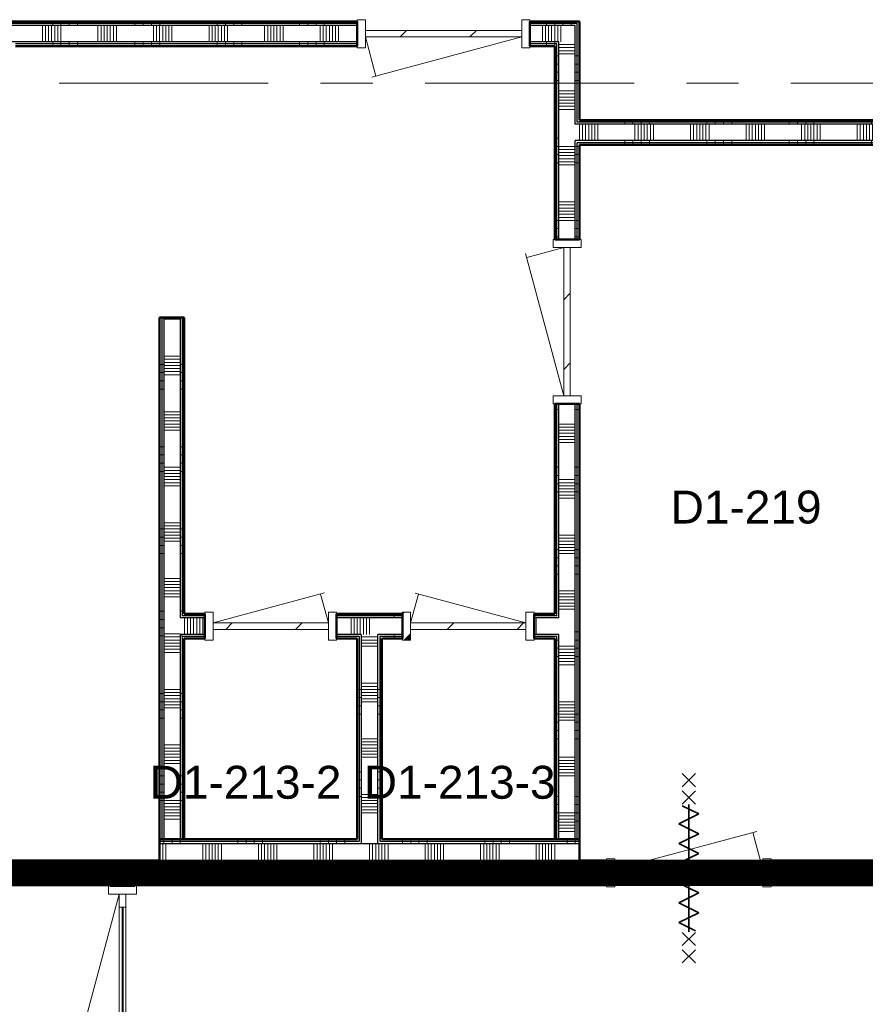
# Model space of a CAD drawing. Extents: x -2538 to 83400, y -8040 to 61900.
# Tile 93 of 105: x 62675 to 67812, y 41202 to 47185. Entities that reach past the tile are written whole.
import ezdxf

# ---------------------------------------------------------------- set-up
doc = ezdxf.new("R2010")
doc.units = 0
doc.header["$LTSCALE"] = 100
doc.linetypes.add('SCHEIDING_BRANDWEREND60', pattern=[3.2, 0.8, -1.6, 0.8])
doc.linetypes.add('stramien', pattern=[22.225, 12.7, -3.175, 3.175, -3.175])
for name, color, linetype, lineweight in [('00---0--FM-RUIMTENR', 7, 'Continuous', 18), ('BA20----_WANDEN', 14, 'Continuous', 50), ('BL$7A---_STRAMIEN', 7, 'Continuous', 18), ('BL20----_WANDEN', 7, 'Continuous', 25), ('BL30----_BRANDSYMBOLEN', 14, 'Continuous', 35), ('BL30----_KOZIJNEN', 14, 'Continuous', 25), ('BL40----_BRANDWERENDESCHEIDING_60MIN', 84, 'SCHEIDING_BRANDWEREND60', 158)]:
    doc.layers.add(name, color=color, linetype=linetype, lineweight=lineweight)
doc.styles.add('Arial', font='arial.ttf', dxfattribs={"height": 200})
pattern_1 = [(270, (60025, 47175), (500, 1e-12), []), (270, (59975, 47175), (500, 1e-12), []), (270, (59925, 47175), (500, 1e-12), []), (270, (59875, 47175), (500, 1e-12), [])]
pattern_2 = [(180, (66075, 44815), (7e-13, -500), []), (180, (66075, 44865), (7e-13, -500), []), (180, (66075, 44915), (7e-13, -500), []), (180, (66075, 44965), (7e-13, -500), [])]
pattern_3 = [(270, (67000, 42075), (500, 2e-12), []), (270, (66950, 42075), (500, 2e-12), []), (270, (66900, 42075), (500, 2e-12), []), (270, (66850, 42075), (500, 2e-12), [])]
pattern_4 = [(90, (65000, 41925), (-500, -2e-12), []), (90, (65050, 41925), (-500, -2e-12), []), (90, (65100, 41925), (-500, -2e-12), []), (90, (65150, 41925), (-500, -2e-12), [])]
pattern_5 = [(270, (67000, 46575), (500, 2e-12), []), (270, (66950, 46575), (500, 2e-12), []), (270, (66900, 46575), (500, 2e-12), []), (270, (66850, 46575), (500, 2e-12), [])]
pattern_6 = [(0, (64725, 42615), (0, 500), []), (0, (64725, 42565), (0, 500), []), (0, (64725, 42515), (0, 500), []), (0, (64725, 42465), (0, 500), [])]
pattern_7 = [(270, (64600, 43575), (500, 2e-12), []), (270, (64550, 43575), (500, 2e-12), []), (270, (64500, 43575), (500, 2e-12), []), (270, (64450, 43575), (500, 2e-12), [])]
pattern_8 = [(2e-13, (63525, 43590), (-1e-12, 500), []), (2e-13, (63525, 43540), (-1e-12, 500), []), (2e-13, (63525, 43490), (-1e-12, 500), []), (2e-13, (63525, 43440), (-1e-12, 500), [])]
pattern_9 = [(90, (59200, 41925), (-500, -2e-12), []), (90, (59250, 41925), (-500, -2e-12), []), (90, (59300, 41925), (-500, -2e-12), []), (90, (59350, 41925), (-500, -2e-12), [])]
pattern_10 = [(135, (34719.1, -62046.6), (-500, -500), []), (135, (34719.1, -61876.6), (-500, -500), []), (135, (34719.1, -61866.6), (-500, -500), []), (135, (34719.1, -61856.6), (-500, -500), []), (135, (34719.1, -61846.6), (-500, -500), []), (135, (34719.1, -61836.6), (-500, -500), []), (135, (34719.1, -61826.6), (-500, -500), []), (135, (34719.1, -61816.6), (-500, -500), [])]

# ---------------------------------------------------------------- blocks, each defined once
blk = doc.blocks.new('32_DR_AMC_s_enkele deur_R_dt1 - 1050x2160-2902883-1')
at = {"layer": 'BL30----_KOZIJNEN', "lineweight": 18}
h = blk.add_hatch(dxfattribs=at)
h.set_pattern_fill('FP_403', color=256, style=0, pattern_type=2)
h.set_pattern_definition([(225, (63996.6, 41172.7), (500, -500), []), (225, (63826.6, 41172.7), (500, -500), []), (225, (63816.6, 41172.7), (500, -500), []), (225, (63806.6, 41172.7), (500, -500), []), (225, (63796.6, 41172.7), (500, -500), []), (225, (63786.6, 41172.7), (500, -500), []), (225, (63776.6, 41172.7), (500, -500), []), (225, (63766.6, 41172.7), (500, -500), [])])
h.paths.add_polyline_path([(-525, 85), (-525, -85), (-475, -85), (-475, 85)], flags=0)
h.paths.add_polyline_path([(525, 85), (475, 85), (475, -85), (525, -85)], flags=0)
h = blk.add_hatch(dxfattribs=at)
h.set_pattern_fill('FP_402', color=256, style=0, pattern_type=2)
h.set_pattern_definition([(225, (63996.6, 41172.68), (212.132, -212.132), [])])
h.paths.add_polyline_path([(-475, 20), (-475, -20), (475, -20), (475, 20), (170.6, 20)], flags=0)
for p, q in [((-475, 20), (435.5, 264)), ((475, 20), (411.4, 257.5)), ((-475, 85), (-525, 85)), ((-525, 85), (-525, -85)), ((-475, -85), (-475, 85)), ((525, 85), (475, 85)), ((475, 85), (475, -85)), ((525, -85), (525, 85)), ((475, 20), (-475, 20)), ((-475, 20), (-475, -20)), ((475, -20), (475, 20)), ((-475, -20), (475, -20)), ((-525, -85), (-475, -85)), ((475, -85), (525, -85))]:
    blk.add_line(p, q, dxfattribs=at)
blk = doc.blocks.new('32_DR_AMC_s_enkele deur_R_dt1 - 1000x2160-V77-1')
at = {"layer": 'BL30----_KOZIJNEN', "lineweight": 18}
h = blk.add_hatch(dxfattribs=at)
h.set_pattern_fill('FP_404', color=256, style=0, pattern_type=2)
h.set_pattern_definition([(315, (-39422.68, 64746.6), (212.132, 212.132), [])])
h.paths.add_polyline_path([(-450, -20), (450, -20), (450, 20), (-450, 20)], flags=0)
for p, q in [((-450, 20), (413.9, 251.5)), ((450, 20), (389.7, 245)), ((-450, 85), (-500, 85)), ((-500, 85), (-500, -85)), ((-450, -85), (-450, 85)), ((500, 85), (450, 85)), ((450, 85), (450, -85)), ((500, -85), (500, 85)), ((450, 20), (-450, 20)), ((-450, 20), (-450, -20)), ((450, -20), (450, 20)), ((-450, -20), (450, -20)), ((-500, -85), (-450, -85)), ((450, -85), (500, -85))]:
    blk.add_line(p, q, dxfattribs=at)
blk = doc.blocks.new('32_DR_AMC_s_enkele deur_R_dt1 - 800x2160-V78-1')
at = {"layer": 'BL30----_KOZIJNEN', "lineweight": 18}
h = blk.add_hatch(dxfattribs=at)
h.set_pattern_fill('FP_406', color=256, style=0, pattern_type=2)
h.set_pattern_definition([(45, (-62946.6, -37572.7), (-500, 500), []), (45, (-62776.6, -37572.7), (-500, 500), []), (45, (-62766.6, -37572.7), (-500, 500), []), (45, (-62756.6, -37572.7), (-500, 500), []), (45, (-62746.6, -37572.7), (-500, 500), []), (45, (-62736.6, -37572.7), (-500, 500), []), (45, (-62726.6, -37572.7), (-500, 500), []), (45, (-62716.6, -37572.7), (-500, 500), [])])
h.paths.add_polyline_path([(400, -85), (400, 85), (350, 85), (350, -85)], flags=0)
h.paths.add_polyline_path([(-350, -85), (-350, 85), (-400, 85), (-400, -85)], flags=0)
h = blk.add_hatch(dxfattribs=at)
h.set_pattern_fill('FP_405', color=256, style=0, pattern_type=2)
h.set_pattern_definition([(45, (-62946.6, -37572.68), (-212.132, 212.132), [])])
h.paths.add_polyline_path([(350, -20), (350, 20), (-350, 20), (-350, -20), (27.5, -20)], flags=0)
for p, q in [((-350, 20), (327.3, 201.5)), ((350, 20), (303.1, 195)), ((-350, 85), (-400, 85)), ((-400, 85), (-400, -85)), ((-350, -85), (-350, 85)), ((400, 85), (350, 85)), ((350, 85), (350, -85)), ((400, -85), (400, 85)), ((350, 20), (-350, 20)), ((-350, 20), (-350, -20)), ((350, -20), (350, 20)), ((-350, -20), (350, -20)), ((-400, -85), (-350, -85)), ((350, -85), (400, -85))]:
    blk.add_line(p, q, dxfattribs=at)
blk = doc.blocks.new('32_DR_AMC_s_enkele deur_R_dt1 - 1000x2160_wbdbo60-2935165-1')
at = {"layer": 'BL30----_KOZIJNEN', "lineweight": 18}
h = blk.add_hatch(dxfattribs=at)
h.set_pattern_fill('FP_413', color=256, style=0, pattern_type=2)
h.set_pattern_definition([(45, (-65486.6, -36072.7), (-500, 500), []), (45, (-65316.6, -36072.7), (-500, 500), []), (45, (-65306.6, -36072.7), (-500, 500), []), (45, (-65296.6, -36072.7), (-500, 500), []), (45, (-65286.6, -36072.7), (-500, 500), []), (45, (-65276.6, -36072.7), (-500, 500), []), (45, (-65266.6, -36072.7), (-500, 500), []), (45, (-65256.6, -36072.7), (-500, 500), [])])
h.paths.add_polyline_path([(500, -85), (500, 85), (450, 85), (450, -85)], flags=0)
h.paths.add_polyline_path([(-500, -85), (-450, -85), (-450, 85), (-500, 85)], flags=0)
h = blk.add_hatch(dxfattribs=at)
h.set_pattern_fill('FP_412', color=256, style=0, pattern_type=2)
h.set_pattern_definition([(45, (-65486.6, -36072.68), (-212.132, 212.132), [])])
h.paths.add_polyline_path([(450, -20), (450, 20), (-450, 20), (-450, -20), (43.4, -20)], flags=0)
at = {"layer": 'BL30----_BRANDSYMBOLEN'}
for p, q in [((-40, 603.6), (40, 523.6)), ((40, 603.6), (-40, 523.6)), ((40, 498.7), (-40, 418.6)), ((-40, 498.7), (40, 418.6)), ((60, 358.6), (-40, 408.6)), ((0, 416.3), (0, -358.7)), ((0, 416.3), (0, -358.7)), ((-60, 298.6), (60, 358.6)), ((60, 238.6), (-60, 298.6)), ((-60, 178.6), (60, 238.6)), ((60, 118.6), (-60, 178.6)), ((-60, 58.6), (60, 118.6)), ((60, -1.4), (-60, 58.6)), ((-60, -61.4), (60, -1.4)), ((60, -121.4), (-60, -61.4)), ((-60, -181.4), (60, -121.4)), ((60, -241.4), (-60, -181.4)), ((-60, -301.4), (60, -241.4)), ((40, -351.4), (-60, -301.4)), ((-40, -361.4), (40, -441.4)), ((40, -361.4), (-40, -441.4)), ((-40, -466.4), (40, -546.4)), ((40, -466.4), (-40, -546.4))]:
    blk.add_line(p, q, dxfattribs=at)
at = {"layer": 'BL30----_KOZIJNEN', "lineweight": 18}
for p, q in [((-450, 20), (413.9, 251.5)), ((450, 20), (389.7, 245)), ((-450, 85), (-500, 85)), ((-500, 85), (-500, -85)), ((-450, -85), (-450, 85)), ((500, 85), (450, 85)), ((450, 85), (450, -85)), ((500, -85), (500, 85)), ((450, 20), (-450, 20)), ((-450, 20), (-450, -20)), ((450, -20), (450, 20)), ((-450, -20), (450, -20)), ((-500, -85), (-450, -85)), ((450, -85), (500, -85))]:
    blk.add_line(p, q, dxfattribs=at)
blk = doc.blocks.new('32_DR_AMC_s_enkele deur_L_dt1 - 800x2160-V80-1')
at = {"layer": 'BL30----_KOZIJNEN', "lineweight": 18}
h = blk.add_hatch(dxfattribs=at)
h.set_pattern_fill('FP_415', color=256, style=0, pattern_type=2)
h.set_pattern_definition([(45, (-64146.6, -37572.7), (-500, 500), []), (45, (-63976.6, -37572.7), (-500, 500), []), (45, (-63966.6, -37572.7), (-500, 500), []), (45, (-63956.6, -37572.7), (-500, 500), []), (45, (-63946.6, -37572.7), (-500, 500), []), (45, (-63936.6, -37572.7), (-500, 500), []), (45, (-63926.6, -37572.7), (-500, 500), []), (45, (-63916.6, -37572.7), (-500, 500), [])])
h.paths.add_polyline_path([(400, -85), (400, 85), (350, 85), (350, -85)], flags=0)
h.paths.add_polyline_path([(-350, -85), (-350, 85), (-400, 85), (-400, -85)], flags=0)
h = blk.add_hatch(dxfattribs=at)
h.set_pattern_fill('FP_414', color=256, style=0, pattern_type=2)
h.set_pattern_definition([(45, (-64146.6, -37572.68), (-212.132, 212.132), [])])
h.paths.add_polyline_path([(350, -20), (350, 20), (-350, 20), (-350, -20), (-320.6, -20)], flags=0)
for p, q in [((-350, 20), (-303.1, 195)), ((350, 20), (-322.4, 200.2)), ((-350, 85), (-400, 85)), ((-400, 85), (-400, -85)), ((-350, -85), (-350, 85)), ((400, 85), (350, 85)), ((350, 85), (350, -85)), ((400, -85), (400, 85)), ((350, 20), (-350, 20)), ((-350, 20), (-350, -20)), ((350, -20), (350, 20)), ((-350, -20), (350, -20)), ((-400, -85), (-350, -85)), ((350, -85), (400, -85))]:
    blk.add_line(p, q, dxfattribs=at)
blk = doc.blocks.new('32_DR_AMC_s_dubbele deur tegengesteld_L_dt3 - 2550x2650-2856382-1')
at = {"layer": 'BL30----_KOZIJNEN', "lineweight": 18}
h = blk.add_hatch(dxfattribs=at)
h.set_pattern_fill('FP_977', color=256, style=0, pattern_type=2)
h.set_pattern_definition(pattern_10)
h.paths.add_polyline_path([(1275, 50), (1275, 85), (1225, 85), (1225, -85), (1275, -85), (1275, -50)], flags=0)
h.paths.add_polyline_path([(-1225, 85), (-1275, 85), (-1275, -85), (-1225, -85), (-1225, 75.5)], flags=0)
h = blk.add_hatch(dxfattribs=at)
h.set_pattern_fill('FP_977', color=256, style=0, pattern_type=2)
h.set_pattern_definition(pattern_10)
h.paths.add_polyline_path([(0, 20), (-80, 20), (-80, -20), (0, -20)], flags=0)
h.paths.add_polyline_path([(-1145, 20), (-1225, 20), (-1225, -20), (-1145, -20)], flags=0)
for p, q in [((0, 20), (82.1, 326.3)), ((1225, 20), (57.9, 332.7)), ((-1225, 85), (-1275, 85)), ((-1275, 85), (-1275, 75.5)), ((-1225, -85), (-1225, 85)), ((1225, 85), (1225, -85)), ((1275, 85), (1225, 85)), ((-1145, 20), (-1225, 20)), ((-1225, 20), (-1225, -20)), ((-1145, -20), (-1145, 20)), ((-1145, 20), (-80, 20)), ((-80, 3), (-1145, 3)), ((-1145, 3), (-1145, -3)), ((0, 20), (-80, 20)), ((-80, 20), (-80, -20)), ((-80, -3), (-80, 3)), ((0, -20), (0, 20)), ((80, 20), (0, 20)), ((0, 20), (0, -20)), ((80, -20), (80, 20)), ((80, 20), (1145, 20)), ((1145, 3), (80, 3)), ((80, 3), (80, -3)), ((1225, 20), (1145, 20)), ((1145, 20), (1145, -20)), ((1145, -3), (1145, 3)), ((1225, -20), (1225, 20)), ((-1225, -20), (-57.9, -332.7)), ((-1225, -20), (-1145, -20)), ((-1145, -3), (-80, -3)), ((-80, -20), (-1145, -20)), ((0, -20), (-82.1, -326.3)), ((-80, -20), (0, -20)), ((0, -20), (80, -20)), ((80, -3), (1145, -3)), ((1145, -20), (80, -20)), ((1145, -20), (1225, -20)), ((-1275, -75), (-1275, -85)), ((-1275, -85), (-1225, -85)), ((1225, -85), (1275, -85))]:
    blk.add_line(p, q, dxfattribs=at)

msp = doc.modelspace()

# ---------------------------------------------------------------- hatches: boundary and pattern name
at = {"layer": 'BA20----_WANDEN', "lineweight": 18}
h = msp.add_hatch(dxfattribs=at)
h.set_pattern_fill('FP_204', color=256, angle=-270, style=0, pattern_type=2)
h.set_pattern_definition([(270, (60225, 47175), (337.5, 9e-13), []), (270, (60206.25, 47175), (337.5, 9e-13), []), (270, (60187.5, 47175), (337.5, 9e-13), []), (270, (60168.75, 47175), (337.5, 9e-13), []), (270, (60150, 47175), (337.5, 9e-13), []), (270, (60131.25, 47175), (337.5, 9e-13), []), (270, (60112.5, 47175), (337.5, 9e-13), [])])
h.paths.add_polyline_path([(54350, 47050), (55625, 47050), (55625, 47150), (54350, 47150)], flags=0)
h.paths.add_polyline_path([(62650, 47050), (64725, 47050), (64725, 47150), (56625, 47150), (56625, 47050), (62150, 47050)], flags=0)
h.paths.add_polyline_path([(66050, 47050), (66050, 47150), (65775, 47150), (65775, 47050), (65950, 47050)], flags=0)
h = msp.add_hatch(dxfattribs=at)
h.set_pattern_fill('FP_203', color=256, angle=-270, style=0, pattern_type=2)
h.set_pattern_definition(pattern_1)
h.paths.add_polyline_path([(66050, 47150), (66062.5, 47150), (66062.5, 47162.5), (65775, 47162.5), (65775, 47150)], flags=0)
h.paths.add_polyline_path([(64725, 47150), (64725, 47162.5), (56625, 47162.5), (56625, 47150), (62885.8, 47150)], flags=0)
h.paths.add_polyline_path([(54455.5, 47150), (55625, 47150), (55625, 47162.5), (54362.5, 47162.1), (54362.5, 47150), (54375, 47150)], flags=0)
h = msp.add_hatch(dxfattribs=at)
h.set_pattern_fill('FP_203', color=256, angle=-270, style=0, pattern_type=2)
h.set_pattern_definition(pattern_1)
h.paths.add_polyline_path([(66062.5, 47162.5), (66075, 47162.5), (66075, 47175), (65775, 47175), (65775, 47162.5)], flags=0)
h.paths.add_polyline_path([(64725, 47162.5), (64725, 47175), (56625, 47175), (56625, 47162.5), (62885.8, 47162.5)], flags=0)
h.paths.add_polyline_path([(55625, 47162.5), (55625, 47175), (54375, 47175), (54375, 47162.5), (54455.5, 47162.5)], flags=0)
h = msp.add_hatch(dxfattribs=at)
h.set_pattern_fill('FP_223', color=256, angle=90, style=0, pattern_type=2)
h.set_pattern_definition(pattern_2)
h.paths.add_polyline_path([(66062.5, 42205), (66062.5, 44850), (66050, 44850), (66050, 42205)], flags=0)
h.paths.add_polyline_path([(66050, 45850), (66062.5, 45850), (66062.5, 46450), (66050, 46450)], flags=0)
h.paths.add_polyline_path([(66050, 46550), (66062.5, 46550), (66062.5, 47150), (66050, 47150), (66050, 46604.2)], flags=0)
h = msp.add_hatch(dxfattribs=at)
h.set_pattern_fill('FP_223', color=256, angle=90, style=0, pattern_type=2)
h.set_pattern_definition(pattern_2)
h.paths.add_polyline_path([(66075, 42205), (66075, 44850), (66062.5, 44850), (66062.5, 42205)], flags=0)
h.paths.add_polyline_path([(66062.5, 45850), (66075, 45850), (66075, 46437.5), (66062.5, 46437.5)], flags=0)
h.paths.add_polyline_path([(66062.5, 46562.5), (66075, 46562.5), (66075, 47162.5), (66062.5, 47162.5), (66062.5, 46604.2)], flags=0)
h = msp.add_hatch(dxfattribs=at)
h.set_pattern_fill('FP_203', color=256, angle=-270, style=0, pattern_type=2)
h.set_pattern_definition(pattern_1)
h.paths.add_polyline_path([(65937.5, 47037.5), (65950, 47037.5), (65950, 47050), (65775, 47050), (65775, 47037.5)], flags=0)
h.paths.add_polyline_path([(64725, 47037.5), (64725, 47050), (62650, 47050), (62650, 47037.5), (62885.8, 47037.5)], flags=0)
h.paths.add_polyline_path([(62150, 47037.5), (62150, 47050), (57950, 47050), (57950, 47037.5), (60075.7, 47037.5)], flags=0)
h.paths.add_polyline_path([(56750, 47037.5), (57850, 47037.5), (57850, 47050), (56750, 47050)], flags=0)
h.paths.add_polyline_path([(56625, 47037.5), (56650, 47037.5), (56650, 47050), (56625, 47050)], flags=0)
h.paths.add_polyline_path([(54850, 47037.5), (55625, 47037.5), (55625, 47050), (54850, 47050)], flags=0)
h = msp.add_hatch(dxfattribs=at)
h.set_pattern_fill('FP_203', color=256, angle=-270, style=0, pattern_type=2)
h.set_pattern_definition(pattern_1)
h.paths.add_polyline_path([(65925, 47025), (65937.5, 47025), (65937.5, 47037.5), (65775, 47037.5), (65775, 47025)], flags=0)
h.paths.add_polyline_path([(64725, 47025), (64725, 47037.5), (62650, 47037.5), (62650, 47025), (62885.8, 47025)], flags=0)
h.paths.add_polyline_path([(62150, 47025), (62150, 47037.5), (57962.5, 47037.5), (57962.5, 47025), (60075.7, 47025)], flags=0)
h.paths.add_polyline_path([(56775, 47025), (57837.5, 47025), (57837.5, 47037.5), (56762.5, 47037.5), (56762.5, 47025)], flags=0)
h.paths.add_polyline_path([(56625, 47025), (56637.5, 47025), (56637.5, 47037.5), (56625, 47037.5)], flags=0)
h.paths.add_polyline_path([(55625, 47025), (55625, 47037.5), (54850, 47037.5), (54850, 47025)], flags=0)
h = msp.add_hatch(dxfattribs=at)
h.set_pattern_fill('FP_223', color=256, angle=90, style=0, pattern_type=2)
h.set_pattern_definition(pattern_2)
h.paths.add_polyline_path([(65950, 42205), (65950, 43450), (65937.5, 43450), (65937.5, 42205)], flags=0)
h.paths.add_polyline_path([(65950, 43550), (65950, 44850), (65937.5, 44850), (65937.5, 43550)], flags=0)
h.paths.add_polyline_path([(65937.5, 45850), (65950, 45850), (65950, 47037.5), (65937.5, 47037.5), (65937.5, 46604.2)], flags=0)
h = msp.add_hatch(dxfattribs=at)
h.set_pattern_fill('FP_224', color=256, angle=90, style=0, pattern_type=2)
h.set_pattern_definition([(180, (66075, 44615), (5e-13, -337.5), []), (180, (66075, 44633.75), (5e-13, -337.5), []), (180, (66075, 44652.5), (5e-13, -337.5), []), (180, (66075, 44671.25), (5e-13, -337.5), []), (180, (66075, 44690), (5e-13, -337.5), []), (180, (66075, 44708.75), (5e-13, -337.5), []), (180, (66075, 44727.5), (5e-13, -337.5), [])])
h.paths.add_polyline_path([(65950, 42205), (66050, 42205), (66050, 44850), (65950, 44850), (65950, 43256.5)], flags=0)
h.paths.add_polyline_path([(65950, 45850), (66050, 45850), (66050, 47050), (65950, 47050), (65950, 46604.2)], flags=0)
h = msp.add_hatch(dxfattribs=at)
h.set_pattern_fill('FP_223', color=256, angle=90, style=0, pattern_type=2)
h.set_pattern_definition(pattern_2)
h.paths.add_polyline_path([(65937.5, 42205), (65937.5, 43437.5), (65925, 43437.5), (65925, 42205)], flags=0)
h.paths.add_polyline_path([(65937.5, 43562.5), (65937.5, 44850), (65925, 44850), (65925, 43562.5)], flags=0)
h.paths.add_polyline_path([(65925, 45850), (65937.5, 45850), (65937.5, 47025), (65925, 47025), (65925, 46604.2)], flags=0)
h = msp.add_hatch(dxfattribs=at)
h.set_pattern_fill('FP_232', color=256, angle=-270, style=0, pattern_type=2)
h.set_pattern_definition([(270, (67200, 46575), (337.5, 1e-12), []), (270, (67181.25, 46575), (337.5, 1e-12), []), (270, (67162.5, 46575), (337.5, 1e-12), []), (270, (67143.75, 46575), (337.5, 1e-12), []), (270, (67125, 46575), (337.5, 1e-12), []), (270, (67106.25, 46575), (337.5, 1e-12), []), (270, (67087.5, 46575), (337.5, 1e-12), [])])
h.paths.add_polyline_path([(68337.5, 46450), (68350, 46450), (68350, 46550), (66050, 46550), (66050, 46450), (68325, 46450)], flags=0)
h = msp.add_hatch(dxfattribs=at)
h.set_pattern_fill('FP_231', color=256, angle=-270, style=0, pattern_type=2)
h.set_pattern_definition(pattern_5)
h.paths.add_polyline_path([(68325, 46550), (68337.5, 46550), (68337.5, 46562.5), (66062.5, 46562.5), (66062.5, 46550), (67101, 46550)], flags=0)
h = msp.add_hatch(dxfattribs=at)
h.set_pattern_fill('FP_231', color=256, angle=-270, style=0, pattern_type=2)
h.set_pattern_definition(pattern_5)
h.paths.add_polyline_path([(68325, 46562.5), (68325, 46575), (66075, 46575), (66075, 46562.5), (67101, 46562.5)], flags=0)
h = msp.add_hatch(dxfattribs=at)
h.set_pattern_fill('FP_231', color=256, angle=-270, style=0, pattern_type=2)
h.set_pattern_definition(pattern_5)
h.paths.add_polyline_path([(68337.5, 46437.5), (68337.5, 46450), (66062.5, 46450), (66062.5, 46437.5), (68325, 46437.5)], flags=0)
h = msp.add_hatch(dxfattribs=at)
h.set_pattern_fill('FP_231', color=256, angle=-270, style=0, pattern_type=2)
h.set_pattern_definition(pattern_5)
h.paths.add_polyline_path([(68325, 46425), (68325, 46437.5), (66075, 46437.5), (66075, 46425), (67101, 46425)], flags=0)
h = msp.add_hatch(dxfattribs=at)
h.set_pattern_fill('FP_237', color=256, angle=90, style=0, pattern_type=2)
h.set_pattern_definition(pattern_8)
h.paths.add_polyline_path([(63537.5, 42205), (63537.5, 45375), (63525, 45375), (63525, 42205)], flags=0)
h = msp.add_hatch(dxfattribs=at)
h.set_pattern_fill('FP_237', color=256, angle=90, style=0, pattern_type=2)
h.set_pattern_definition(pattern_8)
h.paths.add_polyline_path([(63550, 42205), (63550, 45375), (63537.5, 45375), (63537.5, 42205)], flags=0)
h = msp.add_hatch(dxfattribs=at)
h.set_pattern_fill('FP_238', color=256, angle=90, style=0, pattern_type=2)
h.set_pattern_definition([(2e-13, (63525, 43790), (-9e-13, 337.5), []), (2e-13, (63525, 43771.25), (-9e-13, 337.5), []), (2e-13, (63525, 43752.5), (-9e-13, 337.5), []), (2e-13, (63525, 43733.75), (-9e-13, 337.5), []), (2e-13, (63525, 43715), (-9e-13, 337.5), []), (2e-13, (63525, 43696.25), (-9e-13, 337.5), []), (2e-13, (63525, 43677.5), (-9e-13, 337.5), [])])
h.paths.add_polyline_path([(63550, 42205), (63650, 42205), (63650, 45375), (63550, 45375), (63550, 44372.4)], flags=0)
h = msp.add_hatch(dxfattribs=at)
h.set_pattern_fill('FP_237', color=256, angle=90, style=0, pattern_type=2)
h.set_pattern_definition(pattern_8)
h.paths.add_polyline_path([(63650, 42205), (63662.5, 42205), (63662.5, 43450), (63650, 43450)], flags=0)
h.paths.add_polyline_path([(63662.5, 43550), (63662.5, 45375), (63650, 45375), (63650, 43550)], flags=0)
h = msp.add_hatch(dxfattribs=at)
h.set_pattern_fill('FP_237', color=256, angle=90, style=0, pattern_type=2)
h.set_pattern_definition(pattern_8)
h.paths.add_polyline_path([(63662.5, 42205), (63675, 42205), (63675, 43437.5), (63662.5, 43437.5)], flags=0)
h.paths.add_polyline_path([(63675, 43562.5), (63675, 45375), (63662.5, 45375), (63662.5, 43562.5)], flags=0)
h = msp.add_hatch(dxfattribs=at)
h.set_pattern_fill('FP_235', color=256, angle=-270, style=0, pattern_type=2)
h.set_pattern_definition(pattern_7)
h.paths.add_polyline_path([(65937.5, 43550), (65937.5, 43562.5), (65800, 43562.5), (65800, 43550), (65925, 43550)], flags=0)
h.paths.add_polyline_path([(65000, 43550), (65000, 43562.5), (64600, 43562.5), (64600, 43550)], flags=0)
h.paths.add_polyline_path([(63662.5, 43550), (63800, 43550), (63800, 43562.5), (63662.5, 43562.5)], flags=0)
h = msp.add_hatch(dxfattribs=at)
h.set_pattern_fill('FP_235', color=256, angle=-270, style=0, pattern_type=2)
h.set_pattern_definition(pattern_7)
h.paths.add_polyline_path([(65800, 43562.5), (65925, 43562.5), (65925, 43575), (65800, 43575)], flags=0)
h.paths.add_polyline_path([(65000, 43562.5), (65000, 43575), (64600, 43575), (64600, 43562.5)], flags=0)
h.paths.add_polyline_path([(63675, 43562.5), (63800, 43562.5), (63800, 43575), (63675, 43575)], flags=0)
h = msp.add_hatch(dxfattribs=at)
h.set_pattern_fill('FP_236', color=256, angle=-270, style=0, pattern_type=2)
h.set_pattern_definition([(270, (64800, 43575), (337.5, 1e-12), []), (270, (64781.25, 43575), (337.5, 1e-12), []), (270, (64762.5, 43575), (337.5, 1e-12), []), (270, (64743.75, 43575), (337.5, 1e-12), []), (270, (64725, 43575), (337.5, 1e-12), []), (270, (64706.25, 43575), (337.5, 1e-12), []), (270, (64687.5, 43575), (337.5, 1e-12), [])])
h.paths.add_polyline_path([(65937.5, 43450), (65950, 43450), (65950, 43550), (65800, 43550), (65800, 43450), (65925, 43450)], flags=0)
h.paths.add_polyline_path([(64750, 43450), (65000, 43450), (65000, 43550), (64600, 43550), (64600, 43450)], flags=0)
h.paths.add_polyline_path([(63800, 43450), (63800, 43550), (63650, 43550), (63650, 43450), (63675, 43450)], flags=0)
h = msp.add_hatch(dxfattribs=at)
h.set_pattern_fill('FP_235', color=256, angle=-270, style=0, pattern_type=2)
h.set_pattern_definition(pattern_7)
h.paths.add_polyline_path([(65937.5, 43437.5), (65937.5, 43450), (65800, 43450), (65800, 43437.5), (65925, 43437.5)], flags=0)
h.paths.add_polyline_path([(65000, 43437.5), (65000, 43450), (64850, 43450), (64850, 43437.5), (64862.5, 43437.5)], flags=0)
h.paths.add_polyline_path([(64600, 43437.5), (64750, 43437.5), (64750, 43450), (64600, 43450)], flags=0)
h.paths.add_polyline_path([(63675, 43437.5), (63800, 43437.5), (63800, 43450), (63662.5, 43450), (63662.5, 43437.5)], flags=0)
h = msp.add_hatch(dxfattribs=at)
h.set_pattern_fill('FP_234', color=256, angle=90, style=0, pattern_type=2)
h.set_pattern_definition([(0, (64725, 42815), (0, 337.5), []), (0, (64725, 42796.25), (0, 337.5), []), (0, (64725, 42777.5), (0, 337.5), []), (0, (64725, 42758.75), (0, 337.5), []), (0, (64725, 42740), (0, 337.5), []), (0, (64725, 42721.25), (0, 337.5), []), (0, (64725, 42702.5), (0, 337.5), [])])
h.paths.add_polyline_path([(64750, 42180), (64850, 42180), (64850, 43450), (64750, 43450), (64750, 42192.5)], flags=0)
h = msp.add_hatch(dxfattribs=at)
h.set_pattern_fill('FP_235', color=256, angle=-270, style=0, pattern_type=2)
h.set_pattern_definition(pattern_7)
h.paths.add_polyline_path([(65925, 43425), (65925, 43437.5), (65800, 43437.5), (65800, 43425)], flags=0)
h.paths.add_polyline_path([(65000, 43425), (65000, 43437.5), (64862.5, 43437.5), (64862.5, 43425), (64875, 43425)], flags=0)
h.paths.add_polyline_path([(64600, 43425), (64737.5, 43425), (64737.5, 43437.5), (64600, 43437.5)], flags=0)
h.paths.add_polyline_path([(63675, 43425), (63800, 43425), (63800, 43437.5), (63675, 43437.5)], flags=0)
h = msp.add_hatch(dxfattribs=at)
h.set_pattern_fill('FP_233', color=256, angle=90, style=0, pattern_type=2)
h.set_pattern_definition(pattern_6)
h.paths.add_polyline_path([(64725, 42205), (64737.5, 42205), (64737.5, 43425), (64725, 43425), (64725, 43256.5)], flags=0)
h = msp.add_hatch(dxfattribs=at)
h.set_pattern_fill('FP_233', color=256, angle=90, style=0, pattern_type=2)
h.set_pattern_definition(pattern_6)
h.paths.add_polyline_path([(64750, 42192.5), (64750, 43437.5), (64737.5, 43437.5), (64737.5, 42192.5)], flags=0)
h = msp.add_hatch(dxfattribs=at)
h.set_pattern_fill('FP_233', color=256, angle=90, style=0, pattern_type=2)
h.set_pattern_definition(pattern_6)
h.paths.add_polyline_path([(64850, 42192.5), (64862.5, 42192.5), (64862.5, 43437.5), (64850, 43437.5), (64850, 42205)], flags=0)
h = msp.add_hatch(dxfattribs=at)
h.set_pattern_fill('FP_233', color=256, angle=90, style=0, pattern_type=2)
h.set_pattern_definition(pattern_6)
h.paths.add_polyline_path([(64875, 42205), (64875, 43425), (64862.5, 43425), (64862.5, 42205)], flags=0)
h = msp.add_hatch(dxfattribs=at)
h.set_pattern_fill('FP_229', color=256, angle=90, style=0, pattern_type=2)
h.set_pattern_definition(pattern_4)
h.paths.add_polyline_path([(66075, 42192.5), (66075, 42205), (64862.5, 42205), (64862.5, 42192.5), (65695.9, 42192.5)], flags=0)
h.paths.add_polyline_path([(64290.9, 42192.5), (64737.5, 42192.5), (64737.5, 42205), (63525, 42205), (63525, 42192.5)], flags=0)
h = msp.add_hatch(dxfattribs=at)
h.set_pattern_fill('FP_229', color=256, angle=90, style=0, pattern_type=2)
h.set_pattern_definition(pattern_4)
h.paths.add_polyline_path([(66075, 42180), (66075, 42192.5), (64850, 42192.5), (64850, 42180), (65695.9, 42180)], flags=0)
h.paths.add_polyline_path([(64290.9, 42180), (64750, 42180), (64750, 42192.5), (63525, 42192.5), (63525, 42180)], flags=0)
h = msp.add_hatch(dxfattribs=at)
h.set_pattern_fill('FP_230', color=256, angle=90, style=0, pattern_type=2)
h.set_pattern_definition([(90, (64800, 41925), (-337.5, -1e-12), []), (90, (64818.75, 41925), (-337.5, -1e-12), []), (90, (64837.5, 41925), (-337.5, -1e-12), []), (90, (64856.25, 41925), (-337.5, -1e-12), []), (90, (64875, 41925), (-337.5, -1e-12), []), (90, (64893.75, 41925), (-337.5, -1e-12), []), (90, (64912.5, 41925), (-337.5, -1e-12), [])])
h.paths.add_polyline_path([(66075, 41950), (66075, 42180), (63525, 42180), (63525, 41950), (65695.9, 41950)], flags=0)
h = msp.add_hatch(dxfattribs=at)
h.set_pattern_fill('FP_239', color=256, angle=90, style=0, pattern_type=2)
h.set_pattern_definition(pattern_9)
h.paths.add_polyline_path([(63525, 42050), (63525, 42062.5), (56750, 42062.5), (56750, 42050), (63237.1, 42050)], flags=0)
h.paths.add_polyline_path([(56625, 42050), (56650, 42050), (56650, 42062.5), (56625, 42062.5)], flags=0)
h.paths.add_polyline_path([(55625, 42050), (55625, 42062.5), (54462.5, 42062.5), (54462.5, 42050), (54475, 42050)], flags=0)
h = msp.add_hatch(dxfattribs=at)
h.set_pattern_fill('FP_239', color=256, angle=90, style=0, pattern_type=2)
h.set_pattern_definition(pattern_9)
h.paths.add_polyline_path([(63525, 42062.5), (63525, 42075), (56762.5, 42075), (56762.5, 42062.5), (63237.1, 42062.5)], flags=0)
h.paths.add_polyline_path([(56625, 42062.5), (56637.5, 42062.5), (56637.5, 42075), (56625, 42075)], flags=0)
h.paths.add_polyline_path([(55625, 42062.5), (55625, 42075), (54475, 42075), (54475, 42062.5)], flags=0)
h = msp.add_hatch(dxfattribs=at)
h.set_pattern_fill('FP_225', color=256, angle=-270, style=0, pattern_type=2)
h.set_pattern_definition(pattern_3)
h.paths.add_polyline_path([(68325, 42062.5), (68325, 42075), (67240, 42075), (67240, 42062.5)], flags=0)
h.paths.add_polyline_path([(66240, 42062.5), (66240, 42075), (66075, 42075), (66075, 42062.5)], flags=0)
h = msp.add_hatch(dxfattribs=at)
h.set_pattern_fill('FP_225', color=256, angle=-270, style=0, pattern_type=2)
h.set_pattern_definition(pattern_3)
h.paths.add_polyline_path([(68325, 42050), (68325, 42062.5), (67240, 42062.5), (67240, 42050)], flags=0)
h.paths.add_polyline_path([(66075, 42050), (66240, 42050), (66240, 42062.5), (66075, 42062.5)], flags=0)
h = msp.add_hatch(dxfattribs=at)
h.set_pattern_fill('FP_240', color=256, angle=90, style=0, pattern_type=2)
h.set_pattern_definition([(90, (59000, 41925), (-337.5, -1e-12), []), (90, (59018.75, 41925), (-337.5, -1e-12), []), (90, (59037.5, 41925), (-337.5, -1e-12), []), (90, (59056.25, 41925), (-337.5, -1e-12), []), (90, (59075, 41925), (-337.5, -1e-12), []), (90, (59093.75, 41925), (-337.5, -1e-12), []), (90, (59112.5, 41925), (-337.5, -1e-12), [])])
h.paths.add_polyline_path([(63350, 41950), (63525, 41950), (63525, 42050), (56625, 42050), (56625, 41950), (63250, 41950)], flags=0)
h.paths.add_polyline_path([(55625, 41950), (55625, 42050), (54450, 42050), (54450, 41950), (54475, 41950)], flags=0)
h = msp.add_hatch(dxfattribs=at)
h.set_pattern_fill('FP_226', color=256, angle=-270, style=0, pattern_type=2)
h.set_pattern_definition([(270, (67200, 42075), (337.5, 1e-12), []), (270, (67181.25, 42075), (337.5, 1e-12), []), (270, (67162.5, 42075), (337.5, 1e-12), []), (270, (67143.75, 42075), (337.5, 1e-12), []), (270, (67125, 42075), (337.5, 1e-12), []), (270, (67106.25, 42075), (337.5, 1e-12), []), (270, (67087.5, 42075), (337.5, 1e-12), [])])
h.paths.add_polyline_path([(68325, 41950), (68325, 42050), (67240, 42050), (67240, 41950)], flags=0)
h.paths.add_polyline_path([(66075, 41950), (66240, 41950), (66240, 42050), (66075, 42050)], flags=0)
h = msp.add_hatch(dxfattribs=at)
h.set_pattern_fill('FP_239', color=256, angle=90, style=0, pattern_type=2)
h.set_pattern_definition(pattern_9)
h.paths.add_polyline_path([(63250, 41937.5), (63250, 41950), (56625, 41950), (56625, 41937.5), (63237.5, 41937.5)], flags=0)
h.paths.add_polyline_path([(63362.5, 41937.5), (63525, 41937.5), (63525, 41950), (63350, 41950), (63350, 41937.5)], flags=0)
h.paths.add_polyline_path([(55625, 41937.5), (55625, 41950), (54250, 41950), (54250, 41937.5), (54475, 41937.5)], flags=0)
h = msp.add_hatch(dxfattribs=at)
h.set_pattern_fill('FP_976', color=256, angle=90, style=0, pattern_type=2)
h.set_pattern_definition([(180, (63375, 40650), (-4e-14, -337.5), []), (180, (63375, 40668.75), (-4e-14, -337.5), []), (180, (63375, 40687.5), (-4e-14, -337.5), []), (180, (63375, 40706.25), (-4e-14, -337.5), []), (180, (63375, 40725), (-4e-14, -337.5), []), (180, (63375, 40743.75), (-4e-14, -337.5), []), (180, (63375, 40762.5), (-4e-14, -337.5), [])])
h.paths.add_polyline_path([(63250, 39350), (63350, 39350), (63350, 39371.5), (63250, 39371.5), (63250, 39362.5)], flags=0)
h.paths.add_polyline_path([(63350, 41921.5), (63350, 41950), (63250, 41950), (63250, 41921.5)], flags=0)
h = msp.add_hatch(dxfattribs=at)
h.set_pattern_fill('FP_229', color=256, angle=90, style=0, pattern_type=2)
h.set_pattern_definition(pattern_4)
h.paths.add_polyline_path([(66075, 41937.5), (66075, 41950), (63525, 41950), (63525, 41937.5), (65695.9, 41937.5)], flags=0)
h = msp.add_hatch(dxfattribs=at)
h.set_pattern_fill('FP_225', color=256, angle=-270, style=0, pattern_type=2)
h.set_pattern_definition(pattern_3)
h.paths.add_polyline_path([(68325, 41937.5), (68325, 41950), (67240, 41950), (67240, 41937.5)], flags=0)
h.paths.add_polyline_path([(66240, 41937.5), (66240, 41950), (66075, 41950), (66075, 41937.5)], flags=0)
h = msp.add_hatch(dxfattribs=at)
h.set_pattern_fill('FP_239', color=256, angle=90, style=0, pattern_type=2)
h.set_pattern_definition(pattern_9)
h.paths.add_polyline_path([(63375, 41925), (63525, 41925), (63525, 41937.5), (63362.5, 41937.5), (63362.5, 41925)], flags=0)
h.paths.add_polyline_path([(62885.8, 41925), (63237.5, 41925), (63237.1, 41937.5), (56625, 41937.5), (56625, 41925), (57265.6, 41925)], flags=0)
h.paths.add_polyline_path([(55625, 41925), (55625, 41937.5), (54237.5, 41937.5), (54237.5, 41925), (54475, 41925)], flags=0)
h = msp.add_hatch(dxfattribs=at)
h.set_pattern_fill('FP_229', color=256, angle=90, style=0, pattern_type=2)
h.set_pattern_definition(pattern_4)
h.paths.add_polyline_path([(66075, 41925), (66075, 41937.5), (63525, 41937.5), (63525, 41925), (65695.9, 41925)], flags=0)
h = msp.add_hatch(dxfattribs=at)
h.set_pattern_fill('FP_225', color=256, angle=-270, style=0, pattern_type=2)
h.set_pattern_definition(pattern_3)
h.paths.add_polyline_path([(68325, 41925), (68325, 41937.5), (67240, 41937.5), (67240, 41925)], flags=0)
h.paths.add_polyline_path([(66075, 41925), (66240, 41925), (66240, 41937.5), (66075, 41937.5)], flags=0)

# ---------------------------------------------------------------- linework, layer by layer
at = {"layer": 'BL$7A---_STRAMIEN', "linetype": 'stramien'}
msp.add_line((-1537.7, 46800), (83400, 46800), dxfattribs=at)
msp.add_line((-1537.7, 46800), (83400, 46800), dxfattribs=at)
at = {"layer": 'BL20----_WANDEN', "lineweight": 50}
for p, q in [((64725, 47175), (56625, 47175)), ((64725, 47025), (64725, 47175)), ((66075, 47175), (65775, 47175)), ((65775, 47175), (65775, 47025)), ((66075, 46575), (66075, 47175)), ((62650, 47025), (64725, 47025)), ((65775, 47025), (65925, 47025)), ((65925, 47025), (65925, 45850)), ((68325, 46575), (66075, 46575)), ((66075, 45850), (66075, 46425)), ((66075, 46425), (68325, 46425)), ((65925, 45850), (66075, 45850)), ((63675, 45375), (63525, 45375)), ((63525, 41925), (63525, 45375)), ((63675, 43575), (63675, 45375)), ((65925, 44850), (65925, 43575)), ((66075, 44850), (65925, 44850)), ((66075, 44850), (66075, 41925)), ((63800, 43575), (63675, 43575)), ((63800, 43425), (63800, 43575)), ((65000, 43575), (64600, 43575)), ((64600, 43575), (64600, 43425)), ((65000, 43425), (65000, 43575)), ((65925, 43575), (65800, 43575)), ((65800, 43575), (65800, 43425)), ((63675, 43425), (63800, 43425)), ((63675, 42205), (63675, 43425)), ((64600, 43425), (64725, 43425)), ((64725, 43425), (64725, 42205)), ((64875, 42205), (64875, 43425)), ((64875, 43425), (65000, 43425)), ((65800, 43425), (65925, 43425)), ((65925, 43425), (65925, 42205)), ((63525, 42205), (64725, 42205)), ((66075, 42205), (64875, 42205)), ((63525, 42075), (56775, 42075)), ((66240, 42075), (66075, 42075)), ((66240, 41925), (66240, 42075)), ((68325, 42075), (67240, 42075)), ((67240, 42075), (67240, 41925)), ((56625, 41925), (63225, 41925)), ((63225, 41925), (63225, 41921.5)), ((63225, 41921.5), (63375, 41921.5)), ((63375, 41925), (66240, 41925)), ((63375, 41921.5), (63375, 41925)), ((67240, 41925), (73700, 41925))]:
    msp.add_line(p, q, dxfattribs=at)
at = {"layer": 'BL20----_WANDEN'}
for p, q in [((64725, 47162.5), (56625, 47162.5)), ((64725, 47150), (56625, 47150)), ((66062.5, 47162.5), (65775, 47162.5)), ((66050, 47150), (65775, 47150)), ((66050, 46550), (66050, 47150)), ((66062.5, 46562.5), (66062.5, 47162.5)), ((64725, 47050), (57950, 47050)), ((64725, 47037.5), (62650, 47037.5)), ((65950, 47050), (65775, 47050)), ((65937.5, 47037.5), (65775, 47037.5)), ((65937.5, 45850), (65937.5, 47037.5)), ((65950, 45850), (65950, 47050)), ((68350, 46550), (66050, 46550)), ((68337.5, 46562.5), (66062.5, 46562.5)), ((66050, 45850), (66050, 46450)), ((68350, 46450), (66050, 46450)), ((66062.5, 45850), (66062.5, 46437.5)), ((68337.5, 46437.5), (66062.5, 46437.5)), ((63537.5, 45375), (63537.5, 42205)), ((63550, 45375), (63550, 42205)), ((63650, 45375), (63650, 43550)), ((63662.5, 45375), (63662.5, 43562.5)), ((65937.5, 43562.5), (65937.5, 44850)), ((65950, 43550), (65950, 44850)), ((66050, 42205), (66050, 44850)), ((66062.5, 42205), (66062.5, 44850)), ((63800, 43562.5), (63662.5, 43562.5)), ((65000, 43562.5), (64600, 43562.5)), ((65937.5, 43562.5), (65800, 43562.5)), ((63800, 43550), (63650, 43550)), ((65000, 43550), (64600, 43550)), ((65950, 43550), (65800, 43550)), ((63800, 43450), (63650, 43450)), ((63650, 43450), (63650, 42205)), ((64750, 43450), (64600, 43450)), ((64750, 43450), (64750, 42180)), ((64850, 42180), (64850, 43450)), ((65000, 43450), (64850, 43450)), ((65950, 43450), (65800, 43450)), ((65950, 42205), (65950, 43450)), ((63800, 43437.5), (63662.5, 43437.5)), ((63662.5, 43437.5), (63662.5, 42205)), ((64737.5, 43437.5), (64600, 43437.5)), ((64737.5, 43437.5), (64737.5, 42192.5)), ((64862.5, 43437.5), (64862.5, 42192.5)), ((65000, 43437.5), (64862.5, 43437.5)), ((65937.5, 43437.5), (65800, 43437.5)), ((65937.5, 42205), (65937.5, 43437.5)), ((63525, 42192.5), (64737.5, 42192.5)), ((64862.5, 42192.5), (66075, 42192.5)), ((63525, 42180), (66075, 42180)), ((56762.5, 42062.5), (63525, 42062.5)), ((66240, 42062.5), (66075, 42062.5)), ((68325, 42062.5), (67240, 42062.5)), ((63525, 42050), (56625, 42050)), ((66240, 42050), (66075, 42050)), ((68325, 42050), (67240, 42050)), ((56625, 41950), (66240, 41950)), ((63250, 41921.5), (63250, 41950)), ((63350, 41921.5), (63350, 41950)), ((67240, 41950), (73675, 41950)), ((56625, 41937.5), (63237.5, 41937.5)), ((63237.5, 41921.5), (63237.5, 41937.5)), ((63362.5, 41937.5), (66240, 41937.5)), ((63362.5, 41921.5), (63362.5, 41937.5)), ((67240, 41937.5), (73687.5, 41937.5))]:
    msp.add_line(p, q, dxfattribs=at)
at = {"layer": 'BL40----_BRANDWERENDESCHEIDING_60MIN', "const_width": 160, "flags": 128}
msp.add_lwpolyline([(77855, 42000), (54300, 42000)], dxfattribs=at)

# ---------------------------------------------------------------- block references
at = {"layer": 'BL30----_KOZIJNEN'}
for name, p, rotation in [('32_DR_AMC_s_enkele deur_R_dt1 - 1050x2160-2902883-1', (65250, 47100), 180), ('32_DR_AMC_s_enkele deur_R_dt1 - 1000x2160-V77-1', (66000, 45350), 89.99999999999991), ('32_DR_AMC_s_dubbele deur tegengesteld_L_dt3 - 2550x2650-2856382-1', (63300, 40646.5), 270)]:
    msp.add_blockref(name, p, dxfattribs=dict(at, rotation=rotation))
for name, p in [('32_DR_AMC_s_enkele deur_R_dt1 - 800x2160-V78-1', (64200, 43500)), ('32_DR_AMC_s_enkele deur_L_dt1 - 800x2160-V80-1', (65400, 43500)), ('32_DR_AMC_s_enkele deur_R_dt1 - 1000x2160_wbdbo60-2935165-1', (66740, 42000))]:
    msp.add_blockref(name, p, dxfattribs=at)

# ---------------------------------------------------------------- texts
at = {"layer": '00---0--FM-RUIMTENR', "char_height": 200, "attachment_point": 1, "style": 'Arial'}
for s, insert, width in [('D1-219', (66629.8, 44323.4), 1130.379), ('D1-213-2', (63464.9, 42651), 1435.021), ('D1-213-3', (64765.6, 42651), 1435.021)]:
    msp.add_mtext(s, dxfattribs=dict(at, insert=insert, width=width))

doc.saveas('drawing.dxf')
